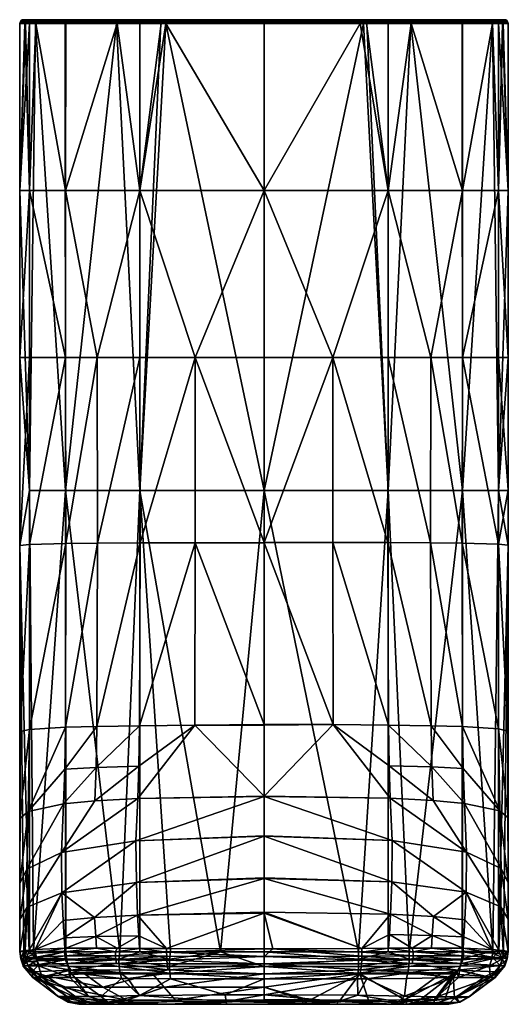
# Model space of a CAD drawing. Header units: centimetres. Extents: x 1.39 to 4.03, y -12.99 to -7.66.
import ezdxf

# ---------------------------------------------------------------- set-up
doc = ezdxf.new("R2010")
doc.units = ezdxf.units.CM
doc.layers.get('0').update_dxf_attribs({"true_color": 0x5890e1})

msp = doc.modelspace()

# ---------------------------------------------------------------- meshes
at = {"color": 221, "true_color": 0xe59ad7}
mesh = msp.add_polyface(dxfattribs=at)
corners = [(1.4611, -7.6628, 29.5828), (1.6449, -7.6642, 29.1867), (1.4335, -7.6642, 29.6952), (1.41, -7.6628, 30.2492), (2.1825, -7.6628, 28.9762), (1.4375, -7.6628, 29.7206), (1.4409, -7.6628, 29.6963), (1.6502, -7.6628, 29.192), (1.4937, -7.6628, 29.4612), (1.9191, -7.6628, 29.0336), (2.0441, -7.6628, 28.9999), (2.1553, -7.6628, 28.9799), (1.4374, -7.6628, 30.7773), (1.4412, -7.6628, 30.8045), (2.1576, -7.6628, 31.5188), (2.0441, -7.6628, 31.4986), (1.4611, -7.6628, 30.9156), (1.9225, -7.6628, 31.466), (1.4949, -7.6628, 31.0406), (1.6532, -7.6628, 31.3095), (1.881, -7.6794, 31.4727), (1.8814, -7.6756, 31.4717), (1.6399, -7.6756, 31.3229), (1.6391, -7.6794, 31.3238), (1.4882, -7.6794, 31.0819), (1.6431, -7.6688, 31.3197), (1.4893, -7.6756, 31.0815), (1.4215, -7.6794, 30.8074), (1.648, -7.6642, 31.3148), (1.4338, -7.6642, 30.8056), (1.427, -7.6688, 30.8066), (1.3957, -7.6688, 30.2492), (1.3911, -7.6756, 30.2492), (1.4225, -7.6756, 30.8072), (1.4172, -7.6831, 30.78), (1.3897, -7.6831, 30.2492), (1.4025, -7.6642, 30.2492), (1.4267, -7.6688, 29.6942), (1.64, -7.6688, 29.1818), (1.488, -7.6756, 29.4202), (1.4222, -7.6756, 29.6936), (1.4211, -7.6794, 29.6934), (1.4173, -7.6831, 29.7179), (1.6368, -7.6756, 29.1787), (1.636, -7.6794, 29.1779), (1.487, -7.6794, 29.4198), (1.8782, -7.6756, 29.028), (1.8778, -7.6794, 29.027)]
mesh.append_faces([[corners[k] for k in face] for face in [(0, 1, 2), (3, 4, 5), (5, 4, 6), (7, 8, 9), (8, 0, 10), (0, 6, 11), (12, 13, 14), (15, 13, 16), (17, 16, 18), (19, 17, 18), (17, 15, 16), (20, 21, 22), (23, 22, 24), (22, 23, 20), (22, 25, 26), (24, 26, 27), (19, 28, 17), (19, 18, 28), (28, 18, 29), (30, 29, 31), (32, 30, 31), (32, 33, 30), (32, 34, 33), (32, 35, 34), (18, 16, 29), (29, 16, 13), (12, 29, 13), (12, 36, 29), (12, 3, 36), (36, 31, 29), (33, 34, 27), (26, 33, 27), (26, 30, 33), (26, 25, 30), (30, 25, 28), (29, 30, 28), (22, 21, 25), (22, 26, 24), (37, 38, 39), (40, 39, 41), (42, 40, 41), (42, 32, 40), (42, 35, 32), (43, 44, 45), (39, 45, 41), (39, 43, 45), (39, 38, 43), (43, 38, 46), (47, 43, 46), (47, 44, 43), (40, 32, 37), (39, 40, 37), (3, 5, 36), (36, 5, 2), (31, 2, 37), (32, 31, 37), (5, 6, 2), (2, 6, 0), (1, 0, 8), (7, 1, 8), (7, 9, 1), (36, 2, 31), (37, 2, 1), (38, 37, 1)]], dxfattribs={"color": 221})
mesh = msp.add_polyface(dxfattribs=at)
corners = [(4.011, -7.6628, 30.2492), (2.7105, -7.6628, 28.9488), (1.41, -7.6628, 30.2492), (2.7105, -7.6628, 31.5497), (1.4374, -7.6628, 30.7773), (2.1819, -7.6628, 31.5222), (2.1576, -7.6628, 31.5188), (2.1825, -7.6628, 28.9762), (1.4409, -7.6628, 29.6963), (2.1553, -7.6628, 28.9799), (1.4611, -7.6628, 29.5828), (2.0441, -7.6628, 28.9999), (1.4937, -7.6628, 29.4612), (1.9191, -7.6628, 29.0336), (1.4412, -7.6628, 30.8045), (2.0441, -7.6628, 31.4986), (2.7105, -7.6642, 31.5572), (3.2279, -7.6628, 31.5237), (3.2629, -7.6642, 31.5264), (2.7105, -7.6688, 31.564), (3.2639, -7.6688, 31.5333), (2.7105, -7.6756, 31.5686), (3.2646, -7.6756, 31.5377), (2.7105, -7.6831, 31.57), (3.2647, -7.6794, 31.5388), (3.2494, -7.6831, 28.9571), (2.7105, -7.6756, 28.9299), (3.2665, -7.6756, 28.9609), (2.7105, -7.6831, 28.9284), (3.2466, -7.6628, 28.9772), (2.7105, -7.6642, 28.9412), (3.2648, -7.6642, 28.9723), (2.7105, -7.6688, 28.9344), (3.2658, -7.6688, 28.9654), (2.1791, -7.6831, 31.5424), (2.1548, -7.6756, 31.5375), (2.1546, -7.6794, 31.5386), (1.8814, -7.6756, 31.4717), (2.1555, -7.6688, 31.5331), (1.6431, -7.6688, 31.3197), (2.1565, -7.6642, 31.5262), (1.648, -7.6642, 31.3148), (1.9225, -7.6628, 31.466), (1.881, -7.6794, 31.4727), (2.0397, -7.6831, 31.5184), (2.1541, -7.6642, 28.9725), (2.1531, -7.6688, 28.9657), (1.6449, -7.6642, 29.1867), (1.64, -7.6688, 29.1818), (2.1525, -7.6756, 28.9613), (1.8782, -7.6756, 29.028), (2.1523, -7.6794, 28.9602), (1.8778, -7.6794, 29.027), (2.1797, -7.6831, 28.956)]
mesh.append_faces([[corners[k] for k in face] for face in [(0, 1, 2), (3, 2, 4), (5, 4, 6), (5, 3, 4), (1, 7, 2), (8, 7, 9), (10, 9, 11), (12, 11, 13), (6, 14, 15), (2, 3, 0), (3, 16, 17), (17, 16, 18), (16, 19, 18), (18, 19, 20), (19, 21, 20), (20, 21, 22), (21, 23, 22), (22, 23, 24), (25, 26, 27), (25, 28, 26), (1, 29, 30), (30, 29, 31), (32, 31, 33), (26, 32, 33), (30, 31, 32), (23, 21, 34), (34, 21, 35), (36, 35, 37), (35, 21, 38), (37, 38, 39), (3, 5, 16), (16, 5, 40), (19, 40, 38), (21, 19, 38), (5, 6, 40), (40, 6, 15), (41, 15, 42), (34, 35, 36), (16, 40, 19), (37, 43, 36), (36, 43, 44), (39, 38, 41), (41, 38, 40), (15, 41, 40), (37, 35, 38), (1, 30, 7), (7, 30, 45), (9, 45, 11), (9, 7, 45), (30, 32, 45), (45, 32, 46), (47, 46, 48), (32, 26, 46), (46, 26, 49), (50, 49, 51), (52, 50, 51), (28, 53, 26), (26, 53, 49), (49, 53, 51), (47, 13, 45), (46, 47, 45), (13, 11, 45), (49, 50, 46), (46, 50, 48)]], dxfattribs={"color": 221})
mesh = msp.add_polyface(dxfattribs=at)
corners = [(3.4988, -7.6628, 29.0326), (3.3769, -7.6628, 28.9999), (3.9599, -7.6628, 29.5828), (3.9269, -7.6628, 29.46), (3.7701, -7.6628, 29.1912), (3.2637, -7.6628, 28.9796), (3.9803, -7.6628, 29.6979), (3.2466, -7.6628, 28.9772), (3.985, -7.6628, 29.7318), (2.7105, -7.6628, 28.9488), (4.011, -7.6628, 30.2492), (2.7105, -7.6628, 31.5497), (3.2279, -7.6628, 31.5237), (3.9825, -7.6628, 30.7854), (3.2619, -7.6628, 31.519), (3.9801, -7.6628, 30.8024), (3.3769, -7.6628, 31.4986), (3.9599, -7.6628, 30.9156), (3.9272, -7.6628, 31.0375), (3.4997, -7.6628, 31.4656), (3.7686, -7.6628, 31.3088), (3.2629, -7.6642, 31.5264), (3.3785, -7.6642, 31.5059), (3.2639, -7.6688, 31.5333), (3.3799, -7.6688, 31.5126), (3.5021, -7.6642, 31.4727), (3.5042, -7.6688, 31.4792), (3.5347, -7.6642, 31.4612), (3.5371, -7.6688, 31.4677), (3.7738, -7.6642, 31.3141), (3.7786, -7.6688, 31.319), (3.2646, -7.6756, 31.5377), (3.381, -7.6756, 31.517), (3.5056, -7.6756, 31.4836), (3.5386, -7.6756, 31.472), (3.7819, -7.6756, 31.3221), (3.2647, -7.6794, 31.5388), (3.3812, -7.6794, 31.5181), (3.506, -7.6794, 31.4846), (3.539, -7.6794, 31.473), (3.7826, -7.6794, 31.3229), (3.2658, -7.6688, 28.9654), (3.7802, -7.6688, 29.1811), (3.5412, -7.6756, 29.0274), (3.2665, -7.6756, 28.9609), (3.2667, -7.6794, 28.9599), (3.2494, -7.6831, 28.9571), (3.7834, -7.6756, 29.1779), (3.7842, -7.6794, 29.1772), (3.5415, -7.6794, 29.0264), (2.7105, -7.6756, 28.9299), (3.2648, -7.6642, 28.9723), (3.7754, -7.6642, 29.1859)]
mesh.append_faces([[corners[k] for k in face] for face in [(0, 1, 2), (3, 4, 0), (2, 5, 6), (2, 1, 5), (5, 7, 6), (6, 7, 8), (8, 7, 9), (10, 11, 12), (13, 12, 14), (15, 14, 16), (17, 16, 18), (16, 19, 18), (18, 19, 20), (15, 13, 14), (13, 10, 12), (8, 9, 10), (14, 21, 16), (14, 12, 21), (22, 23, 24), (25, 24, 26), (27, 26, 28), (29, 28, 30), (24, 31, 32), (26, 32, 33), (28, 33, 34), (30, 34, 35), (32, 36, 37), (33, 37, 38), (34, 38, 39), (35, 39, 40), (29, 20, 27), (28, 29, 27), (16, 22, 19), (16, 21, 22), (22, 21, 23), (22, 25, 19), (22, 24, 25), (20, 19, 27), (27, 19, 25), (26, 27, 25), (24, 23, 31), (26, 24, 32), (28, 26, 33), (30, 28, 34), (32, 31, 36), (33, 32, 37), (34, 33, 38), (35, 34, 39), (41, 42, 43), (44, 43, 45), (46, 44, 45), (47, 48, 49), (43, 49, 45), (43, 47, 49), (43, 42, 47), (44, 50, 41), (43, 44, 41), (7, 5, 51), (51, 5, 1), (52, 1, 0), (4, 52, 0), (41, 51, 52), (42, 41, 52), (1, 52, 51)]], dxfattribs={"color": 221})
mesh = msp.add_polyface(dxfattribs=at)
corners = [(3.9269, -7.6628, 29.46), (3.4988, -7.6628, 29.0326), (3.9599, -7.6628, 29.5828), (3.9599, -7.6628, 30.9156), (3.9801, -7.6628, 30.8024), (3.3769, -7.6628, 31.4986), (3.9281, -7.6688, 31.0783), (3.7786, -7.6688, 31.319), (3.9323, -7.6756, 31.0799), (3.945, -7.6756, 31.0435), (3.9462, -7.6794, 31.0438), (3.9672, -7.6642, 30.9173), (3.9272, -7.6628, 31.0375), (3.9343, -7.6642, 31.0399), (3.9216, -7.6642, 31.0759), (3.9408, -7.6688, 31.0421), (3.9783, -7.6756, 30.9197), (3.9794, -7.6794, 30.9199), (3.7819, -7.6756, 31.3221), (3.9334, -7.6794, 31.0802), (3.7686, -7.6628, 31.3088), (3.7738, -7.6642, 31.3141), (3.9739, -7.6688, 30.9187), (3.7826, -7.6794, 31.3229), (3.7754, -7.6642, 29.1859), (3.9945, -7.6688, 29.6958), (3.7802, -7.6688, 29.1811), (3.7834, -7.6756, 29.1779), (3.9333, -7.6756, 29.4211), (3.9343, -7.6794, 29.4207), (4.0001, -7.6794, 29.695), (3.7842, -7.6794, 29.1772), (3.7701, -7.6628, 29.1912), (3.9877, -7.6642, 29.6968)]
mesh.append_faces([[corners[k] for k in face] for face in [(0, 1, 2), (3, 4, 5), (6, 7, 8), (9, 8, 10), (11, 3, 12), (13, 12, 14), (15, 14, 6), (9, 6, 8), (9, 15, 6), (9, 16, 15), (9, 10, 17), (8, 18, 19), (12, 20, 14), (14, 20, 21), (6, 21, 7), (6, 14, 21), (12, 13, 11), (22, 13, 15), (15, 13, 14), (18, 8, 7), (23, 19, 18), (19, 10, 8), (24, 25, 26), (27, 26, 28), (29, 28, 30), (29, 27, 28), (29, 31, 27), (32, 0, 24), (24, 0, 33), (25, 24, 33), (0, 2, 33), (25, 28, 26)]], dxfattribs={"color": 221})
mesh = msp.add_polyface(dxfattribs=at)
corners = [(3.9988, -7.6756, 30.8052), (4.0313, -7.6831, 30.2492), (4.0299, -7.6756, 30.2492), (3.9943, -7.6688, 30.8046), (4.0253, -7.6688, 30.2492), (3.9874, -7.6642, 30.8036), (4.0185, -7.6642, 30.2492), (3.9825, -7.6628, 30.7854), (4.011, -7.6628, 30.2492), (3.9801, -7.6628, 30.8024), (3.9599, -7.6628, 30.9156), (3.945, -7.6756, 31.0435), (3.9794, -7.6794, 30.9199), (3.9783, -7.6756, 30.9197), (3.9672, -7.6642, 30.9173), (3.9343, -7.6642, 31.0399), (3.9739, -7.6688, 30.9187), (3.9408, -7.6688, 31.0421), (3.9998, -7.6794, 30.8054), (3.985, -7.6628, 29.7318), (3.9877, -7.6642, 29.6968), (3.9803, -7.6628, 29.6979), (3.9599, -7.6628, 29.5828), (3.9945, -7.6688, 29.6958), (3.999, -7.6756, 29.6951), (3.9333, -7.6756, 29.4211), (4.0001, -7.6794, 29.695), (4.0051, -7.6831, 29.7292)]
mesh.append_faces([[corners[k] for k in face] for face in [(0, 1, 2), (3, 2, 4), (5, 4, 6), (7, 6, 8), (7, 5, 6), (7, 9, 5), (5, 9, 10), (11, 12, 13), (14, 15, 16), (3, 16, 0), (2, 3, 0), (13, 16, 17), (13, 0, 16), (13, 18, 0), (13, 12, 18), (10, 14, 5), (5, 14, 3), (4, 5, 3), (16, 3, 14), (0, 18, 1), (8, 6, 19), (19, 6, 20), (21, 20, 22), (21, 19, 20), (6, 4, 20), (20, 4, 23), (4, 2, 23), (23, 2, 24), (25, 24, 26), (1, 27, 2), (2, 27, 24), (24, 27, 26), (24, 25, 23)]], dxfattribs={"color": 221})
mesh = msp.add_polyface(dxfattribs=at)
corners = [(1.3897, -7.6831, 30.2492), (1.4173, -7.6831, 29.7179), (1.3897, -8.5873, 30.2492), (1.4208, -7.6831, 29.6934), (1.4413, -7.6831, 29.5785), (1.4413, -10.2105, 29.5785), (1.4744, -7.6831, 29.4548), (1.6356, -7.6831, 29.178), (1.6374, -10.2105, 29.1761), (1.6374, -7.6831, 29.1761), (1.9127, -7.6831, 29.0143), (2.0397, -7.6831, 28.98), (2.0397, -10.2105, 28.98), (2.1522, -7.6831, 28.9598), (2.1797, -7.6831, 28.956), (2.7105, -7.6831, 28.9284), (2.7105, -10.2105, 28.9284), (2.7105, -9.4916, 31.57), (2.7105, -8.5873, 31.57), (2.3377, -9.4916, 31.5585), (2.0397, -8.5873, 31.5184), (2.0397, -9.4916, 31.5184), (1.8089, -9.4916, 31.4423), (2.7105, -7.6831, 31.57), (2.1791, -7.6831, 31.5424), (2.1546, -7.6831, 31.5389), (2.0397, -7.6831, 31.5184), (1.9161, -7.6831, 31.4853), (1.6374, -8.5873, 31.3223), (1.6374, -9.4916, 31.3224), (1.6392, -7.6831, 31.3242), (1.6374, -7.6831, 31.3223), (1.4755, -7.6831, 31.047), (1.4413, -8.5873, 30.92), (1.4413, -7.6831, 30.92), (1.4211, -7.6831, 30.8075), (1.4172, -7.6831, 30.78), (1.3899, -9.4916, 30.3128), (1.4413, -9.4916, 30.92), (3.2494, -7.6831, 28.9571), (3.2305, -7.6831, 31.5438), (3.0833, -9.4916, 31.5585), (1.4882, -7.6794, 31.0819), (1.6391, -7.6794, 31.3238), (1.881, -7.6794, 31.4727), (1.4215, -7.6794, 30.8074), (2.1546, -7.6794, 31.5386), (1.4211, -7.6794, 29.6934), (1.8778, -7.6794, 29.027), (2.1523, -7.6794, 28.9602), (1.636, -7.6794, 29.1779), (1.487, -7.6794, 29.4198)]
mesh.append_faces([[corners[k] for k in face] for face in [(0, 1, 2), (2, 1, 3), (4, 2, 3), (4, 5, 2), (4, 6, 5), (6, 7, 8), (8, 7, 9), (10, 8, 9), (10, 11, 12), (12, 11, 13), (14, 12, 13), (14, 15, 16), (17, 18, 19), (19, 18, 20), (21, 20, 22), (21, 19, 20), (23, 24, 18), (18, 24, 20), (20, 24, 25), (26, 20, 25), (26, 27, 20), (20, 27, 28), (22, 28, 29), (22, 20, 28), (27, 30, 28), (28, 30, 31), (32, 28, 31), (32, 33, 28), (32, 34, 33), (33, 34, 35), (36, 33, 35), (36, 2, 33), (36, 0, 2), (2, 37, 33), (29, 33, 38), (29, 28, 33), (15, 39, 16), (40, 23, 18), (17, 41, 18), (31, 42, 32), (31, 43, 42), (31, 30, 43), (43, 30, 44), (34, 45, 35), (34, 42, 45), (34, 32, 42), (30, 27, 44), (44, 27, 26), (46, 26, 25), (24, 46, 25), (35, 45, 36), (1, 47, 3), (48, 49, 11), (10, 48, 11), (10, 9, 48), (48, 9, 50), (49, 14, 13), (11, 49, 13), (9, 7, 50), (50, 7, 51), (51, 7, 6), (4, 51, 6), (4, 47, 51), (4, 3, 47)]], dxfattribs={"color": 221})
mesh = msp.add_polyface(dxfattribs=at)
corners = [(1.3897, -9.4916, 30.2492), (1.3897, -10.5076, 30.2492), (1.3899, -9.4916, 30.3128), (1.3902, -10.5076, 30.3457), (1.3906, -11.5158, 30.4854), (1.4413, -9.4916, 30.92), (1.4422, -10.5028, 30.9326), (1.6374, -9.4916, 31.3224), (1.6382, -10.498, 31.334), (1.8089, -9.4916, 31.4423), (1.8093, -10.4962, 31.4539), (2.0397, -9.4916, 31.5184), (2.0399, -10.4948, 31.5302), (2.3377, -9.4916, 31.5585), (2.3378, -10.4938, 31.5702), (2.7105, -10.4917, 31.5818), (2.7105, -10.4934, 31.5818), (2.7105, -9.4916, 31.57), (2.7105, -11.4772, 31.7253), (1.442, -11.5041, 31.0541), (1.6366, -11.4922, 31.4661), (1.8069, -11.4874, 31.5909), (2.0375, -11.4837, 31.6713), (1.4413, -10.2105, 29.5785), (1.4744, -7.6831, 29.4548), (1.6374, -10.2105, 29.1761), (1.4635, -12.7047, 29.4905), (1.9127, -7.6831, 29.0143), (2.0397, -10.2105, 28.98), (2.1797, -7.6831, 28.956), (2.7105, -10.2105, 28.9284), (1.3897, -8.5873, 30.2492), (1.4413, -8.5873, 30.92), (4.0311, -9.4916, 30.3128), (4.0309, -10.2073, 30.3315), (4.0313, -9.4916, 30.2492), (4.0313, -10.2105, 30.2492), (4.0313, -10.5058, 30.2492), (4.0307, -10.5058, 30.3456), (4.0302, -11.5124, 30.4844), (3.0833, -9.4916, 31.5585), (3.0832, -10.492, 31.5701), (3.3811, -10.4929, 31.5301), (3.3835, -11.4804, 31.67), (3.6117, -10.4944, 31.4539), (3.7828, -10.4963, 31.3339), (3.6121, -9.4916, 31.4423), (3.3813, -9.4916, 31.5184), (3.0848, -11.478, 31.7127), (3.9788, -10.501, 30.9326), (3.9797, -9.4916, 30.92), (3.7837, -9.4916, 31.3224), (3.6141, -11.484, 31.5897), (3.7844, -11.4888, 31.465), (3.979, -11.5007, 31.0532), (3.2494, -7.6831, 28.9571), (3.3813, -10.2105, 28.98), (3.5052, -7.6831, 29.0133), (3.7836, -10.2105, 29.1761), (3.9462, -7.6831, 29.4536), (3.9797, -10.2105, 29.5785), (4.0313, -8.5873, 30.2492), (3.9484, -12.7047, 29.4604), (3.9797, -8.5873, 30.92)]
mesh.append_faces([[corners[k] for k in face] for face in [(0, 1, 2), (2, 1, 3), (3, 1, 4), (2, 3, 5), (5, 3, 6), (7, 6, 8), (9, 8, 10), (11, 10, 12), (13, 12, 14), (15, 14, 16), (15, 13, 14), (15, 17, 13), (3, 4, 6), (18, 16, 14), (13, 11, 12), (11, 9, 10), (9, 7, 8), (7, 5, 6), (6, 19, 8), (8, 20, 10), (10, 21, 12), (12, 22, 14), (1, 0, 23), (23, 24, 25), (26, 23, 25), (27, 28, 25), (29, 30, 28), (23, 0, 31), (0, 2, 31), (32, 2, 5), (33, 34, 35), (35, 34, 36), (36, 34, 37), (37, 34, 38), (39, 37, 38), (17, 15, 40), (40, 15, 41), (42, 41, 43), (44, 45, 46), (47, 44, 46), (47, 42, 44), (47, 40, 42), (42, 40, 41), (15, 16, 41), (41, 16, 48), (38, 49, 39), (38, 34, 49), (49, 34, 50), (51, 49, 50), (51, 45, 49), (51, 46, 45), (34, 33, 50), (44, 42, 52), (45, 44, 53), (49, 45, 54), (30, 55, 56), (56, 57, 58), (59, 60, 58), (35, 60, 61), (35, 36, 60), (60, 36, 37), (60, 62, 58), (35, 61, 33), (50, 33, 63)]], dxfattribs={"color": 221})
mesh = msp.add_polyface(dxfattribs=at)
corners = [(3.2305, -7.6831, 31.5438), (3.3813, -8.5873, 31.5184), (3.2648, -7.6831, 31.5392), (3.9794, -7.6794, 30.9199), (3.9462, -7.6794, 31.0438), (3.9797, -7.6831, 30.92), (4.0002, -7.6831, 30.8054), (3.9998, -7.6794, 30.8054), (4.0026, -7.6831, 30.7881), (4.0313, -7.6831, 30.2492), (3.9334, -7.6794, 31.0802), (3.9465, -7.6831, 31.044), (3.7826, -7.6794, 31.3229), (3.7849, -7.6831, 31.3211), (2.7105, -7.6831, 31.57), (3.2647, -7.6794, 31.5388), (3.3812, -7.6794, 31.5181), (3.3813, -7.6831, 31.5184), (3.506, -7.6794, 31.4846), (3.5061, -7.6831, 31.4849), (3.539, -7.6794, 31.473), (3.7836, -7.6831, 31.3223), (3.2494, -7.6831, 28.9571), (3.2667, -7.6794, 28.9599), (3.2667, -7.6831, 28.9595), (3.9343, -7.6794, 29.4207), (4.0001, -7.6794, 29.695), (3.9797, -7.6831, 29.5785), (3.9462, -7.6831, 29.4536), (3.7836, -7.6831, 29.1761), (3.7842, -7.6794, 29.1772), (4.0051, -7.6831, 29.7292), (4.0004, -7.6831, 29.6949), (3.7824, -7.6831, 29.1748), (3.5415, -7.6794, 29.0264), (3.5052, -7.6831, 29.0133), (3.3813, -7.6831, 28.98)]
mesh.append_faces([[corners[k] for k in face] for face in [(0, 1, 2), (3, 4, 5), (6, 3, 5), (6, 7, 3), (6, 8, 7), (7, 8, 9), (4, 10, 11), (5, 4, 11), (10, 12, 13), (11, 10, 13), (14, 0, 15), (15, 0, 2), (16, 2, 17), (18, 17, 19), (20, 19, 21), (12, 21, 13), (12, 20, 21), (16, 15, 2), (18, 16, 17), (20, 18, 19), (22, 23, 24), (25, 26, 27), (28, 25, 27), (28, 29, 25), (25, 29, 30), (26, 31, 32), (27, 26, 32), (29, 33, 30), (30, 33, 34), (34, 33, 35), (36, 34, 35), (36, 23, 34), (36, 24, 23)]], dxfattribs={"color": 221})
mesh = msp.add_polyface(dxfattribs=at)
corners = [(3.3813, -10.2105, 28.98), (3.2494, -7.6831, 28.9571), (3.2667, -7.6831, 28.9595), (3.3813, -7.6831, 28.98), (3.5052, -7.6831, 29.0133), (3.7824, -7.6831, 29.1748), (3.7836, -10.2105, 29.1761), (3.7836, -7.6831, 29.1761), (3.9462, -7.6831, 29.4536), (3.9797, -7.6831, 29.5785), (3.9797, -10.2105, 29.5785), (4.0313, -8.5873, 30.2492), (4.0004, -7.6831, 29.6949), (4.0051, -7.6831, 29.7292), (4.0313, -7.6831, 30.2492), (4.0311, -9.4916, 30.3128), (3.9797, -8.5873, 30.92), (3.9797, -9.4916, 30.92), (3.7837, -9.4916, 31.3224), (4.0026, -7.6831, 30.7881), (4.0002, -7.6831, 30.8054), (3.9797, -7.6831, 30.92), (3.9465, -7.6831, 31.044), (3.7836, -8.5873, 31.3223), (3.6121, -9.4916, 31.4423), (3.7849, -7.6831, 31.3211), (3.7836, -7.6831, 31.3223), (3.5061, -7.6831, 31.4849), (3.3813, -8.5873, 31.5184), (3.3813, -7.6831, 31.5184), (3.2648, -7.6831, 31.5392), (3.2305, -7.6831, 31.5438), (2.7105, -8.5873, 31.57), (3.0833, -9.4916, 31.5585), (3.3813, -9.4916, 31.5184)]
mesh.append_faces([[corners[k] for k in face] for face in [(0, 1, 2), (3, 0, 2), (3, 4, 0), (4, 5, 6), (6, 5, 7), (8, 6, 7), (8, 9, 10), (10, 9, 11), (9, 12, 11), (11, 12, 13), (14, 11, 13), (15, 11, 16), (17, 16, 18), (14, 19, 11), (11, 19, 16), (16, 19, 20), (21, 16, 20), (21, 22, 16), (16, 22, 23), (18, 23, 24), (18, 16, 23), (22, 25, 23), (23, 25, 26), (27, 23, 26), (27, 28, 23), (27, 29, 28), (28, 29, 30), (31, 32, 28), (32, 33, 28), (28, 33, 34), (24, 28, 34), (24, 23, 28)]], dxfattribs={"color": 221})
mesh = msp.add_polyface(dxfattribs=at)
corners = [(1.4121, -12.7048, 29.76), (1.4084, -12.7842, 30.2492), (1.3897, -12.705, 30.2492), (1.42, -12.7449, 29.7341), (1.4413, -12.7047, 29.5785), (1.4772, -12.7447, 29.4616), (1.4635, -12.7047, 29.4905), (1.6373, -12.705, 29.176), (1.6416, -12.7451, 29.1785), (1.6391, -12.705, 29.1743), (1.9251, -12.7473, 29.0147), (1.3892, -12.7049, 31.0309), (1.3943, -12.7451, 31.8132), (1.4083, -12.7841, 31.8131), (1.3897, -12.7053, 31.8129), (1.4128, -12.7006, 32.3), (1.4199, -12.7407, 32.3398), (1.4174, -12.7201, 32.3397), (1.4771, -12.7146, 32.6158), (1.4395, -12.698, 32.4689), (1.4725, -12.6955, 32.5968), (1.4177, -12.7, 32.3393), (1.4252, -12.7611, 32.3396), (1.4787, -12.7356, 32.616), (1.4836, -12.7566, 32.6151), (1.6334, -12.7288, 32.8874), (1.6375, -12.7505, 32.8853), (1.6322, -12.7075, 32.8868), (1.805, -12.6875, 33.0111), (1.638, -12.6873, 32.8882), (1.6337, -12.6874, 32.8838), (1.9073, -12.7075, 33.0578), (1.9079, -12.7288, 33.0568), (1.3899, -11.9866, 30.6956), (1.389, -12.3373, 31.1002), (1.3893, -12.5324, 31.5755), (1.3906, -11.5158, 30.4854), (1.4291, -12.4658, 32.1163), (1.6163, -12.3876, 32.599), (1.6237, -12.5385, 32.7881), (1.7944, -12.5222, 32.9306), (1.63, -12.6322, 32.8561), (1.801, -12.6254, 32.9888), (1.6143, -12.1698, 32.1465), (1.6253, -11.9072, 31.729), (1.4282, -12.2598, 31.6563), (1.4352, -11.9482, 31.2739), (1.7952, -11.8908, 31.8713), (1.3897, -10.5076, 30.2492), (1.6374, -10.2105, 29.1761), (1.9298, -12.7067, 29.0088)]
mesh.append_faces([[corners[k] for k in face] for face in [(0, 1, 2), (0, 3, 1), (0, 4, 3), (3, 4, 5), (4, 6, 5), (5, 6, 7), (8, 7, 9), (10, 8, 9), (5, 7, 8), (2, 1, 11), (12, 11, 13), (12, 14, 11), (14, 12, 15), (15, 12, 16), (17, 16, 18), (19, 18, 20), (19, 17, 18), (19, 21, 17), (17, 21, 15), (16, 17, 15), (16, 12, 22), (23, 22, 24), (25, 24, 26), (27, 28, 29), (30, 27, 29), (30, 18, 27), (30, 20, 18), (18, 16, 23), (27, 23, 25), (23, 24, 25), (18, 23, 27), (23, 16, 22), (31, 27, 25), (25, 26, 32), (33, 2, 11), (34, 11, 35), (34, 33, 11), (11, 14, 35), (33, 36, 2), (14, 37, 35), (14, 15, 37), (37, 15, 21), (19, 37, 21), (19, 38, 37), (19, 20, 38), (38, 20, 39), (40, 39, 41), (42, 41, 29), (43, 44, 45), (37, 45, 35), (37, 43, 45), (37, 38, 43), (35, 45, 34), (34, 45, 46), (39, 20, 41), (41, 20, 30), (29, 41, 30), (45, 44, 46), (46, 33, 34), (39, 40, 38), (44, 43, 47), (4, 0, 48), (48, 0, 2), (49, 50, 9)]], dxfattribs={"color": 221})
mesh = msp.add_polyface(dxfattribs=at)
corners = [(1.3906, -11.5158, 30.4854), (1.3897, -10.5076, 30.2492), (1.3897, -12.705, 30.2492), (1.4422, -10.5028, 30.9326), (1.442, -11.5041, 31.0541), (1.6382, -10.498, 31.334), (1.6366, -11.4922, 31.4661), (1.8093, -10.4962, 31.4539), (1.8069, -11.4874, 31.5909), (2.0399, -10.4948, 31.5302), (2.0375, -11.4837, 31.6713), (2.3378, -10.4938, 31.5702), (2.3362, -11.4813, 31.714), (2.7105, -11.4772, 31.7253), (2.7105, -11.4805, 31.7266), (2.0273, -11.8783, 31.9653), (2.7105, -11.8673, 32.0323), (2.7105, -11.8647, 32.0287), (2.0335, -11.7035, 31.7892), (1.8024, -11.7098, 31.7033), (1.7952, -11.8908, 31.8713), (1.6253, -11.9072, 31.729), (1.3899, -11.9866, 30.6956), (1.4352, -11.9482, 31.2739), (1.6323, -11.7181, 31.5716), (1.4413, -12.7047, 29.5785), (1.4413, -10.2105, 29.5785), (1.4635, -12.7047, 29.4905), (1.6374, -10.2105, 29.1761), (1.6373, -12.705, 29.176), (2.7105, -10.2105, 28.9284), (2.4755, -12.7077, 28.9325), (2.0397, -10.2105, 28.98), (1.9298, -12.7067, 29.0088), (1.6391, -12.705, 29.1743), (4.0302, -11.5124, 30.4844), (4.0313, -12.7054, 30.2492), (4.0313, -10.5058, 30.2492), (3.6141, -11.484, 31.5897), (3.3835, -11.4804, 31.67), (3.6185, -11.7065, 31.7011), (3.7886, -11.7147, 31.5694), (3.7955, -11.9043, 31.7259), (3.9857, -11.9448, 31.2711), (4.0311, -11.9827, 30.6929), (3.979, -11.5007, 31.0532), (3.7844, -11.4888, 31.465), (3.7828, -10.4963, 31.3339), (3.0848, -11.478, 31.7127), (3.3874, -11.7002, 31.7868), (3.6257, -11.8881, 31.8679), (2.7105, -10.4934, 31.5818), (3.3936, -11.8756, 31.9617), (3.0832, -10.492, 31.5701), (3.6117, -10.4944, 31.4539), (3.3811, -10.4929, 31.5301), (3.9788, -10.501, 30.9326), (3.2224, -12.7078, 28.9536), (3.3813, -10.2105, 28.98), (3.4958, -12.7074, 29.0102), (3.7836, -10.2105, 29.1761), (3.9799, -12.7049, 29.5785), (3.9797, -10.2105, 29.5785), (3.9484, -12.7047, 29.4604), (3.7836, -12.7052, 29.1761), (3.7819, -12.7052, 29.1743)]
mesh.append_faces([[corners[k] for k in face] for face in [(0, 1, 2), (3, 0, 4), (5, 4, 6), (7, 6, 8), (9, 8, 10), (11, 10, 12), (13, 12, 14), (13, 11, 12), (15, 16, 17), (12, 17, 14), (12, 15, 17), (12, 18, 15), (12, 10, 18), (18, 10, 19), (20, 19, 21), (15, 18, 20), (20, 18, 19), (22, 23, 4), (0, 22, 4), (23, 21, 24), (6, 24, 8), (6, 23, 24), (6, 4, 23), (8, 24, 19), (10, 8, 19), (19, 24, 21), (25, 26, 27), (25, 1, 26), (27, 28, 29), (30, 31, 32), (32, 33, 28), (29, 28, 34), (35, 36, 37), (38, 39, 40), (41, 40, 42), (43, 44, 45), (46, 45, 47), (39, 48, 49), (40, 49, 50), (51, 13, 48), (48, 13, 14), (17, 48, 14), (17, 52, 48), (17, 16, 52), (53, 48, 39), (50, 49, 52), (39, 49, 40), (46, 38, 41), (43, 41, 42), (43, 46, 41), (43, 45, 46), (40, 50, 42), (38, 40, 41), (46, 54, 38), (39, 38, 55), (35, 56, 45), (44, 35, 45), (49, 48, 52), (57, 30, 58), (59, 58, 60), (61, 62, 37), (61, 63, 62), (60, 63, 64), (65, 60, 64)]], dxfattribs={"color": 221})
mesh = msp.add_polyface(dxfattribs=at)
corners = [(2.7105, -12.7078, 28.9284), (2.7105, -12.7871, 28.9442), (2.4755, -12.7077, 28.9325), (2.1997, -12.787, 28.9696), (2.1986, -12.7477, 28.9576), (1.9251, -12.7473, 29.0147), (2.0397, -12.707, 28.9801), (1.9298, -12.7067, 29.0088), (2.205, -12.7074, 28.9528), (1.6391, -12.705, 29.1743), (1.9276, -12.7865, 29.0274), (1.6416, -12.7451, 29.1785), (1.6508, -12.7842, 29.1894), (1.9079, -12.7288, 33.0568), (1.6375, -12.7505, 32.8853), (1.9096, -12.7504, 33.0521), (2.184, -12.7309, 33.1193), (2.1848, -12.752, 33.1136), (2.7105, -12.7323, 33.1474), (2.7105, -12.773, 33.1315), (2.1837, -12.7097, 33.1213), (2.7105, -12.6909, 33.149), (2.1839, -12.6894, 33.1197), (2.0366, -12.6886, 33.0927), (1.9073, -12.7075, 33.0578), (1.9159, -12.6879, 33.0583), (1.805, -12.6875, 33.0111), (1.9127, -12.7709, 33.0435), (1.6445, -12.7713, 32.8803), (1.6658, -12.8063, 32.8629), (2.1861, -12.7721, 33.1043), (1.6334, -12.7288, 32.8874), (1.6322, -12.7075, 32.8868), (2.1902, -12.8056, 33.076), (1.801, -12.6254, 32.9888), (1.638, -12.6873, 32.8882), (2.0328, -12.6201, 33.0748), (2.0269, -12.5095, 33.0242), (2.7105, -12.4985, 33.0912), (2.7105, -12.4926, 33.088), (2.7105, -12.3112, 32.928), (2.02, -12.3322, 32.8539), (2.7105, -12.3074, 32.923), (2.7105, -12.0822, 32.4839), (2.0177, -12.1062, 32.4074), (2.7105, -12.0801, 32.4791), (2.7105, -11.8673, 32.0323), (1.6143, -12.1698, 32.1465), (1.6163, -12.3876, 32.599), (2.0273, -11.8783, 31.9653), (1.7952, -11.8908, 31.8713), (1.7944, -12.5222, 32.9306), (1.63, -12.6322, 32.8561), (2.7105, -10.2105, 28.9284), (2.0397, -10.2105, 28.98)]
mesh.append_faces([[corners[k] for k in face] for face in [(0, 1, 2), (2, 1, 3), (4, 3, 5), (6, 5, 7), (6, 4, 5), (6, 8, 4), (4, 8, 2), (3, 4, 2), (5, 9, 7), (5, 10, 11), (5, 3, 10), (11, 10, 12), (13, 14, 15), (16, 15, 17), (18, 17, 19), (18, 16, 17), (18, 20, 16), (18, 21, 20), (20, 21, 22), (23, 20, 22), (23, 24, 20), (23, 25, 24), (24, 25, 26), (27, 28, 29), (27, 30, 17), (15, 27, 17), (15, 28, 27), (24, 31, 13), (20, 13, 16), (20, 24, 13), (13, 15, 16), (26, 32, 24), (30, 27, 33), (17, 30, 19), (26, 34, 35), (26, 25, 34), (34, 25, 36), (37, 36, 22), (38, 22, 21), (38, 37, 22), (38, 39, 37), (37, 39, 40), (41, 40, 42), (43, 41, 42), (43, 44, 41), (43, 45, 44), (44, 45, 46), (47, 48, 44), (49, 44, 46), (49, 47, 44), (49, 50, 47), (25, 23, 36), (36, 23, 22), (48, 51, 41), (44, 48, 41), (52, 34, 51), (51, 34, 37), (41, 37, 40), (41, 51, 37), (36, 37, 34), (0, 2, 53), (54, 2, 8), (6, 54, 8), (6, 7, 54)]], dxfattribs={"color": 221})
mesh = msp.add_polyface(dxfattribs=at)
corners = [(3.4959, -12.7473, 29.0147), (3.4934, -12.7865, 29.0274), (3.2213, -12.787, 28.9696), (3.2224, -12.7477, 28.9576), (2.7105, -12.7871, 28.9442), (2.7105, -12.7078, 28.9284), (3.2224, -12.7078, 28.9536), (3.3813, -12.7077, 28.9798), (3.4958, -12.7074, 29.0102), (3.7819, -12.7052, 29.1743), (3.2193, -12.823, 28.9891), (3.771, -12.7842, 29.1903), (3.4883, -12.8219, 29.0478), (3.7807, -12.7451, 29.1798), (2.7105, -12.6909, 33.149), (2.7105, -12.7323, 33.1474), (2.7589, -12.6909, 33.1488), (3.24, -12.7309, 33.1189), (3.2403, -12.7096, 33.1209), (3.5177, -12.7288, 33.0551), (3.5181, -12.7075, 33.0561), (3.7888, -12.7288, 32.8861), (3.2392, -12.752, 33.1132), (3.5159, -12.7504, 33.0505), (3.5127, -12.7709, 33.042), (3.2379, -12.7721, 33.1039), (3.2338, -12.8056, 33.0755), (2.7105, -12.773, 33.1315), (3.616, -12.6875, 33.0111), (3.7894, -12.7075, 32.8862), (3.5112, -12.6879, 33.0554), (3.3845, -12.6885, 33.0929), (3.2401, -12.6894, 33.1193), (3.779, -12.7714, 32.8776), (3.7589, -12.8064, 32.859), (3.7854, -12.7505, 32.8832), (3.3936, -11.8756, 31.9617), (2.7105, -11.8673, 32.0323), (3.4032, -12.1041, 32.4025), (2.7105, -12.0801, 32.4791), (2.7105, -12.0822, 32.4839), (3.4011, -12.3286, 32.8489), (2.7105, -12.3074, 32.923), (2.7105, -12.3112, 32.928), (3.3943, -12.504, 33.0208), (2.7105, -12.4926, 33.088), (3.3886, -12.6137, 33.0727), (3.6204, -12.6194, 32.9861), (2.7105, -12.4985, 33.0912), (3.6269, -12.517, 32.9268), (3.8048, -12.3844, 32.5938), (3.8067, -12.1676, 32.1416), (3.6257, -11.8881, 31.8679), (2.7105, -10.2105, 28.9284), (3.3813, -10.2105, 28.98)]
mesh.append_faces([[corners[k] for k in face] for face in [(0, 1, 2), (3, 2, 4), (5, 3, 4), (5, 6, 3), (3, 6, 7), (0, 7, 8), (9, 0, 8), (1, 10, 2), (1, 11, 12), (4, 2, 10), (1, 0, 13), (7, 0, 3), (3, 0, 2), (14, 15, 16), (16, 15, 17), (18, 17, 19), (20, 19, 21), (17, 15, 22), (23, 22, 24), (25, 26, 24), (22, 25, 24), (22, 27, 25), (22, 15, 27), (28, 20, 29), (28, 30, 20), (20, 30, 31), (18, 31, 32), (16, 18, 32), (16, 17, 18), (26, 25, 27), (19, 17, 23), (23, 24, 33), (31, 18, 20), (20, 18, 19), (22, 23, 17), (26, 34, 24), (23, 35, 19), (36, 37, 38), (37, 39, 38), (38, 39, 40), (41, 40, 42), (43, 41, 42), (43, 44, 41), (43, 45, 44), (44, 45, 32), (46, 32, 31), (30, 46, 31), (30, 47, 46), (30, 28, 47), (45, 48, 32), (32, 48, 16), (48, 14, 16), (44, 49, 41), (44, 47, 49), (44, 46, 47), (44, 32, 46), (50, 38, 41), (49, 50, 41), (51, 36, 38), (51, 52, 36), (40, 41, 38), (5, 53, 6), (7, 54, 8), (7, 6, 54)]], dxfattribs={"color": 221})
mesh = msp.add_polyface(dxfattribs=at)
corners = [(3.7894, -12.7075, 32.8862), (3.7883, -12.6874, 32.8827), (3.7872, -12.6874, 32.8839), (3.616, -12.6875, 33.0111), (4.0302, -11.5124, 30.4844), (4.0311, -11.9827, 30.6929), (4.0313, -12.7054, 30.2492), (4.032, -12.3345, 31.0951), (4.0317, -12.5302, 31.5705), (4.0313, -12.7049, 31.8127), (3.9857, -11.9448, 31.2711), (3.7955, -11.9043, 31.7259), (3.9927, -12.2572, 31.6515), (3.6257, -11.8881, 31.8679), (3.8067, -12.1676, 32.1416), (3.992, -12.4633, 32.1107), (3.4032, -12.1041, 32.4025), (3.8048, -12.3844, 32.5938), (3.9817, -12.6978, 32.4688), (4.0041, -12.7001, 32.3336), (3.6204, -12.6194, 32.9861), (3.7913, -12.6267, 32.8529), (3.9448, -12.6946, 32.608), (3.7976, -12.5339, 32.784), (3.6269, -12.517, 32.9268), (3.4958, -12.7074, 29.0102), (3.7836, -10.2105, 29.1761), (3.7819, -12.7052, 29.1743), (3.9799, -12.7049, 29.5785), (4.0313, -10.5058, 30.2492), (4.0057, -12.7051, 29.7337)]
mesh.append_faces([[corners[k] for k in face] for face in [(0, 1, 2), (3, 0, 2), (4, 5, 6), (6, 5, 7), (8, 6, 7), (8, 9, 6), (10, 11, 12), (7, 12, 8), (7, 10, 12), (7, 5, 10), (11, 13, 14), (12, 14, 15), (8, 15, 9), (8, 12, 15), (14, 16, 17), (15, 17, 18), (19, 15, 18), (19, 9, 15), (20, 3, 2), (21, 2, 1), (22, 21, 1), (22, 23, 21), (22, 17, 23), (22, 18, 17), (2, 21, 20), (20, 21, 24), (24, 23, 17), (24, 21, 23), (14, 17, 15), (11, 14, 12), (25, 26, 27), (28, 29, 30), (29, 6, 30)]], dxfattribs={"color": 221})
mesh = msp.add_polyface(dxfattribs=at)
corners = [(1.6595, -12.846, 29.2586), (1.7616, -12.9499, 29.3629), (1.511, -12.8458, 29.5978), (1.6866, -12.8463, 29.2281), (1.6463, -12.9499, 29.6533), (1.4865, -12.8461, 29.7421), (1.5985, -12.9499, 30.194), (1.4606, -12.8467, 30.2492), (1.5981, -12.9499, 30.9794), (1.4603, -12.8467, 31.0539), (1.5995, -12.9502, 31.8268), (1.4604, -12.8466, 31.812), (1.7075, -12.961, 32.3468), (1.8385, -12.8988, 32.7176), (1.7391, -12.827, 32.8803), (1.5316, -12.837, 32.5442), (1.6199, -12.8988, 32.4472), (1.6614, -12.9791, 29.9479), (1.7674, -12.9914, 29.6372), (1.7199, -12.9913, 29.952), (1.6517, -12.979, 30.5399), (1.7103, -12.9913, 30.5399), (1.7097, -12.9913, 31.2895), (1.6515, -12.979, 31.7089), (1.7101, -12.9913, 31.7097), (1.8125, -12.9913, 32.2985), (1.8663, -12.979, 29.3208), (1.6664, -12.8188, 29.2065), (1.6508, -12.7842, 29.1894), (1.491, -12.7837, 29.4659), (1.4341, -12.784, 29.7358), (1.42, -12.7449, 29.7341), (1.4084, -12.7842, 30.2492), (1.4772, -12.7447, 29.4616), (1.6416, -12.7451, 29.1785), (1.3892, -12.7049, 31.0309), (1.4083, -12.7841, 31.8131), (1.4084, -12.7843, 31.8131), (1.9096, -12.7504, 33.0521), (1.6375, -12.7505, 32.8853), (1.6445, -12.7713, 32.8803), (1.6658, -12.8063, 32.8629), (1.457, -12.8157, 32.3364), (1.4916, -12.7768, 32.6131), (1.4333, -12.7808, 32.3388), (1.4836, -12.7566, 32.6151), (1.4252, -12.7611, 32.3396), (1.3943, -12.7451, 31.8132)]
mesh.append_faces([[corners[k] for k in face] for face in [(0, 1, 2), (0, 3, 1), (1, 4, 2), (2, 4, 5), (5, 4, 6), (7, 6, 8), (9, 8, 10), (11, 10, 12), (13, 14, 15), (16, 15, 11), (12, 16, 11), (11, 9, 10), (9, 7, 8), (7, 5, 6), (16, 13, 15), (17, 18, 19), (20, 19, 21), (22, 20, 21), (22, 23, 20), (22, 24, 23), (23, 24, 10), (8, 23, 10), (8, 20, 23), (8, 6, 20), (24, 25, 10), (10, 25, 12), (20, 6, 17), (19, 20, 17), (6, 4, 17), (17, 4, 26), (0, 27, 3), (0, 28, 27), (0, 29, 28), (0, 2, 29), (29, 2, 30), (31, 30, 32), (29, 33, 28), (29, 31, 33), (29, 30, 31), (2, 5, 30), (30, 5, 32), (32, 5, 7), (33, 34, 28), (35, 32, 36), (7, 9, 32), (32, 9, 36), (36, 9, 37), (37, 9, 11), (38, 39, 40), (15, 14, 41), (42, 41, 43), (44, 43, 45), (46, 44, 45), (46, 36, 44), (46, 47, 36), (41, 42, 15), (15, 42, 11), (11, 42, 37), (37, 42, 44), (36, 37, 44), (44, 42, 43), (40, 39, 43), (41, 40, 43), (39, 45, 43)]], dxfattribs={"color": 221})
mesh = msp.add_polyface(dxfattribs=at)
corners = [(3.7819, -12.7052, 29.1743), (3.7807, -12.7451, 29.1798), (3.4959, -12.7473, 29.0147), (3.7836, -12.7052, 29.1761), (3.9484, -12.7047, 29.4604), (3.9438, -12.7447, 29.4616), (3.9799, -12.7049, 29.5785), (4.001, -12.7449, 29.7341), (4.0057, -12.7051, 29.7337), (4.0313, -12.7054, 30.2492), (4.0127, -12.784, 30.2492), (3.771, -12.7842, 29.1903), (3.93, -12.7837, 29.4659), (3.7894, -12.7075, 32.8862), (3.7888, -12.7288, 32.8861), (3.9445, -12.7358, 32.6093), (3.9462, -12.7148, 32.6091), (4.0018, -12.7407, 32.3341), (4.0043, -12.7202, 32.334), (4.0266, -12.745, 31.812), (4.0313, -12.7049, 31.8127), (4.0041, -12.7001, 32.3336), (3.9817, -12.6978, 32.4688), (3.9448, -12.6946, 32.608), (3.7883, -12.6874, 32.8827), (3.7854, -12.7505, 32.8832), (3.5159, -12.7504, 33.0505), (3.779, -12.7714, 32.8776), (3.9884, -12.7809, 32.3332), (3.5177, -12.7288, 33.0551), (3.5181, -12.7075, 33.0561)]
mesh.append_faces([[corners[k] for k in face] for face in [(0, 1, 2), (0, 3, 1), (1, 3, 4), (5, 4, 6), (7, 6, 8), (9, 7, 8), (9, 10, 7), (11, 1, 5), (5, 1, 4), (6, 7, 5), (5, 7, 12), (13, 14, 15), (16, 15, 17), (18, 17, 19), (19, 20, 18), (18, 20, 21), (22, 18, 21), (22, 16, 18), (22, 23, 16), (16, 23, 24), (25, 26, 27), (17, 28, 19), (17, 15, 28), (14, 29, 25), (15, 25, 27), (15, 14, 25), (14, 13, 30), (24, 13, 16), (16, 13, 15), (17, 18, 16), (19, 10, 9), (20, 19, 9)]], dxfattribs={"color": 221})
mesh = msp.add_polyface(dxfattribs=at)
corners = [(2.7105, -12.8542, 28.9891), (2.7105, -12.9411, 29.0758), (2.5004, -12.9411, 29.079), (2.2045, -12.8538, 29.0148), (2.0363, -12.9447, 29.1516), (1.9733, -12.8522, 29.0634), (1.9399, -12.8516, 29.0741), (1.8291, -12.9499, 29.2824), (1.6866, -12.8463, 29.2281), (1.7616, -12.9499, 29.3629), (1.6199, -12.8988, 32.4472), (1.7075, -12.961, 32.3468), (1.9681, -12.9682, 32.5776), (1.8385, -12.8988, 32.7176), (2.171, -12.8988, 32.8372), (2.107, -12.8261, 33.0265), (2.7105, -12.8266, 33.0669), (1.7391, -12.827, 32.8803), (2.2324, -12.9685, 32.6557), (2.7105, -12.8988, 32.8744), (2.7105, -12.9681, 32.6896), (2.5076, -12.9912, 29.1876), (2.5056, -12.976, 29.1292), (3.1053, -12.9912, 29.201), (2.1901, -12.9912, 29.2211), (1.8663, -12.979, 29.3208), (1.9071, -12.9913, 29.3629), (1.7674, -12.9914, 29.6372), (1.8125, -12.9913, 32.2985), (2.0497, -12.9915, 32.4856), (2.3338, -12.9915, 32.5528), (2.9188, -12.9914, 32.5675), (1.6463, -12.9499, 29.6533), (1.6614, -12.9791, 29.9479), (1.7199, -12.9913, 29.952), (3.7095, -12.9913, 30.1361), (1.7097, -12.9913, 31.2895), (3.7108, -12.9913, 31.2991), (1.7101, -12.9913, 31.7097), (1.7103, -12.9913, 30.5399), (2.1997, -12.787, 28.9696), (2.7105, -12.7871, 28.9442), (2.2017, -12.823, 28.9891), (1.9276, -12.7865, 29.0274), (1.9326, -12.8219, 29.0478), (1.6508, -12.7842, 29.1894), (1.6664, -12.8188, 29.2065), (2.1902, -12.8056, 33.076), (1.6658, -12.8063, 32.8629), (2.7105, -12.773, 33.1315), (2.1861, -12.7721, 33.1043), (1.9127, -12.7709, 33.0435)]
mesh.append_faces([[corners[k] for k in face] for face in [(0, 1, 2), (3, 2, 4), (5, 4, 6), (5, 3, 4), (4, 7, 6), (6, 7, 8), (8, 7, 9), (10, 11, 12), (13, 12, 14), (15, 14, 16), (15, 13, 14), (15, 17, 13), (12, 18, 14), (14, 18, 19), (16, 14, 19), (18, 20, 19), (3, 0, 2), (12, 13, 10), (21, 22, 23), (21, 24, 22), (22, 24, 25), (4, 25, 7), (4, 22, 25), (4, 2, 22), (22, 2, 1), (24, 26, 25), (25, 26, 27), (11, 28, 12), (12, 28, 29), (18, 29, 30), (20, 30, 31), (20, 18, 30), (18, 12, 29), (9, 25, 32), (9, 7, 25), (27, 33, 25), (26, 24, 27), (27, 24, 21), (34, 21, 35), (36, 37, 38), (36, 39, 37), (30, 38, 31), (30, 29, 38), (38, 29, 28), (39, 34, 35), (34, 27, 21), (40, 41, 42), (43, 42, 44), (45, 44, 46), (41, 0, 42), (42, 0, 3), (5, 42, 3), (5, 44, 42), (5, 6, 44), (44, 6, 46), (46, 6, 8), (43, 40, 42), (45, 43, 44), (47, 48, 15), (16, 47, 15), (16, 49, 47), (47, 49, 50), (47, 51, 48), (48, 17, 15)]], dxfattribs={"color": 221})
mesh = msp.add_polyface(dxfattribs=at)
corners = [(3.6462, -12.9507, 29.3463), (3.4702, -12.9468, 29.1906), (3.7344, -12.8463, 29.2281), (3.4811, -12.8516, 29.0741), (3.2662, -12.8536, 29.0221), (3.2181, -12.9423, 29.1073), (3.2165, -12.8538, 29.0148), (2.7105, -12.9411, 29.0758), (2.7105, -12.8542, 28.9891), (3.707, -12.9913, 31.882), (3.6607, -12.9914, 32.1826), (3.4844, -12.9915, 32.4265), (3.7657, -12.9792, 31.8816), (3.69, -12.9624, 32.3841), (3.5199, -12.9844, 32.4733), (3.741, -12.959, 32.2922), (3.6433, -12.9647, 32.4426), (3.6332, -12.9651, 32.4531), (3.5549, -12.9671, 32.5194), (3.1116, -12.9762, 29.1428), (2.5056, -12.976, 29.1292), (3.1053, -12.9912, 29.201), (3.4117, -12.9913, 29.2851), (3.4377, -12.9779, 29.2325), (3.6238, -12.9913, 29.5437), (2.922, -12.9681, 32.6845), (2.9188, -12.9914, 32.5675), (2.9589, -12.9682, 32.6823), (2.7105, -12.9681, 32.6896), (3.4722, -12.968, 32.5687), (3.2763, -12.9685, 32.6378), (3.1221, -12.9684, 32.6662), (3.733, -12.8279, 32.8348), (3.6651, -12.8269, 32.8927), (3.2288, -12.8262, 33.04), (2.7105, -12.8988, 32.8744), (2.7105, -12.8266, 33.0669), (1.7103, -12.9913, 30.5399), (3.7095, -12.9913, 30.1361), (3.7108, -12.9913, 31.2991), (2.5076, -12.9912, 29.1876), (1.7101, -12.9913, 31.7097), (3.4883, -12.8219, 29.0478), (3.2193, -12.823, 28.9891), (3.4934, -12.7865, 29.0274), (3.771, -12.7842, 29.1903), (3.755, -12.8188, 29.2069), (2.7105, -12.7871, 28.9442), (2.7105, -12.773, 33.1315), (3.2338, -12.8056, 33.0755), (3.7589, -12.8064, 32.859)]
mesh.append_faces([[corners[k] for k in face] for face in [(0, 1, 2), (2, 1, 3), (3, 1, 4), (4, 1, 5), (6, 5, 7), (8, 6, 7), (6, 4, 5), (9, 10, 11), (11, 9, 12), (13, 14, 15), (13, 16, 14), (14, 16, 17), (18, 14, 17), (7, 5, 19), (20, 19, 21), (19, 20, 7), (21, 19, 22), (22, 19, 23), (0, 23, 1), (0, 22, 23), (0, 24, 22), (25, 26, 27), (25, 28, 26), (14, 29, 11), (14, 18, 29), (29, 30, 11), (11, 30, 26), (26, 30, 31), (27, 26, 31), (19, 5, 23), (23, 5, 1), (14, 11, 12), (16, 32, 17), (17, 32, 18), (18, 32, 29), (29, 32, 33), (34, 29, 33), (34, 30, 29), (34, 31, 30), (34, 27, 31), (34, 35, 27), (34, 36, 35), (28, 25, 35), (35, 25, 27), (37, 38, 39), (40, 21, 38), (38, 21, 24), (24, 21, 22), (41, 39, 26), (9, 11, 26), (39, 9, 26), (3, 42, 2), (3, 4, 42), (42, 4, 43), (44, 42, 43), (42, 45, 46), (2, 42, 46), (4, 6, 43), (43, 6, 8), (47, 43, 8), (48, 36, 49), (36, 34, 49), (49, 34, 33), (33, 50, 49)]], dxfattribs={"color": 221})
mesh = msp.add_polyface(dxfattribs=at)
corners = [(3.8228, -12.9499, 30.2492), (3.8228, -12.9499, 30.2448), (3.9604, -12.8467, 30.2491), (3.8197, -12.9499, 30.0652), (3.9346, -12.846, 29.7413), (3.7464, -12.9511, 29.5528), (3.6462, -12.9507, 29.3463), (3.7623, -12.8458, 29.2591), (3.7344, -12.8463, 29.2281), (3.5199, -12.9844, 32.4733), (3.7657, -12.9792, 31.8816), (3.741, -12.959, 32.2922), (3.707, -12.9913, 31.882), (3.7108, -12.9913, 31.2991), (3.7695, -12.979, 31.2991), (3.8196, -12.9506, 31.8798), (3.8229, -12.9499, 31.2338), (3.8196, -12.9506, 31.881), (3.7095, -12.9913, 30.1361), (3.7682, -12.979, 30.1347), (3.8229, -12.9499, 31.1497), (3.6238, -12.9913, 29.5437), (3.9604, -12.8468, 31.8128), (3.9588, -12.8459, 31.9841), (3.9339, -12.8421, 32.3273), (3.9094, -12.8392, 32.4664), (3.733, -12.8279, 32.8348), (3.69, -12.9624, 32.3841), (3.6433, -12.9647, 32.4426), (4.0127, -12.784, 30.2492), (3.9869, -12.784, 29.7358), (4.001, -12.7449, 29.7341), (3.93, -12.7837, 29.4659), (3.9438, -12.7447, 29.4616), (3.771, -12.7842, 29.1903), (3.7807, -12.7451, 29.1798), (3.4934, -12.7865, 29.0274), (3.755, -12.8188, 29.2069), (3.779, -12.7714, 32.8776), (3.5127, -12.7709, 33.042), (3.7589, -12.8064, 32.859), (3.9884, -12.7809, 32.3332), (3.9647, -12.8157, 32.3308), (4.0127, -12.784, 31.812), (3.6651, -12.8269, 32.8927), (3.9445, -12.7358, 32.6093), (4.0266, -12.745, 31.812)]
mesh.append_faces([[corners[k] for k in face] for face in [(0, 1, 2), (2, 1, 3), (4, 3, 5), (6, 4, 5), (6, 7, 4), (6, 8, 7), (4, 2, 3), (9, 10, 11), (12, 13, 10), (10, 13, 14), (15, 14, 16), (15, 10, 14), (15, 17, 10), (10, 17, 11), (13, 18, 14), (14, 18, 19), (20, 19, 0), (20, 14, 19), (20, 16, 14), (19, 18, 5), (3, 19, 5), (3, 1, 19), (19, 1, 0), (6, 5, 21), (21, 5, 18), (0, 2, 20), (20, 2, 22), (16, 22, 15), (16, 20, 22), (15, 22, 17), (17, 22, 23), (11, 23, 24), (25, 11, 24), (25, 26, 11), (11, 26, 27), (27, 26, 28), (11, 17, 23), (2, 4, 29), (29, 4, 30), (31, 30, 32), (33, 32, 34), (35, 34, 36), (31, 29, 30), (8, 37, 7), (30, 4, 32), (32, 4, 7), (34, 7, 37), (34, 32, 7), (38, 39, 40), (41, 40, 42), (23, 42, 24), (23, 41, 42), (23, 43, 41), (23, 22, 43), (40, 44, 26), (25, 40, 26), (25, 42, 40), (25, 24, 42), (45, 38, 41), (38, 40, 41), (41, 43, 46), (22, 2, 43), (43, 2, 29), (46, 43, 29)]], dxfattribs={"color": 221})

doc.saveas('drawing.dxf')
